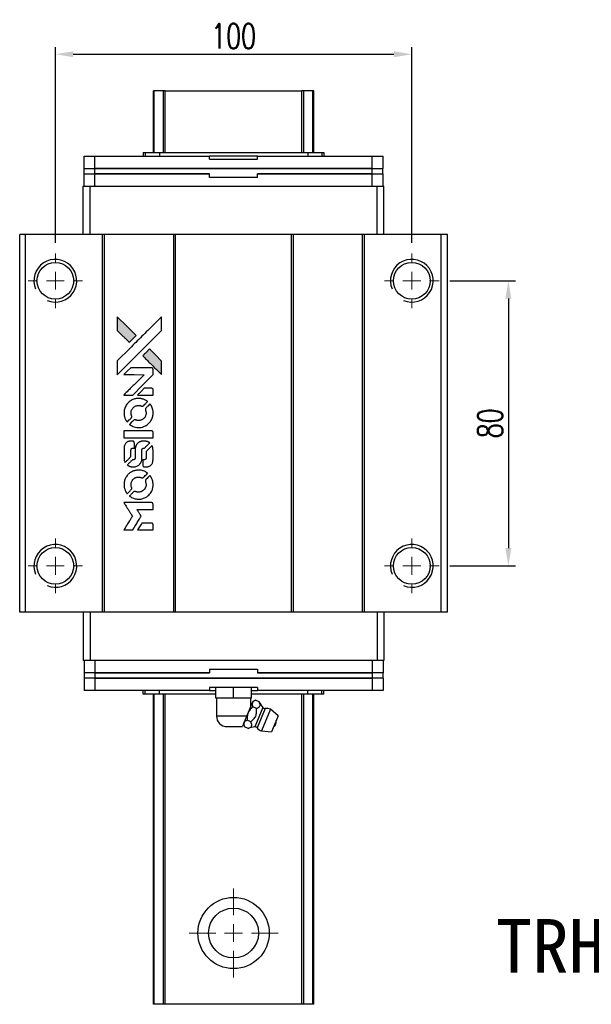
# Model space of a CAD drawing. Header units: millimetres. Extents: x 742 to 1253, y 184 to 610.
# Tile 2 of 3: x 774 to 934, y 334 to 610. Entities that reach past the tile are written whole.
import ezdxf
from ezdxf.enums import TextEntityAlignment as Align

# ---------------------------------------------------------------- set-up
doc = ezdxf.new("R2010")
doc.units = ezdxf.units.MM
doc.header["$LTSCALE"] = 2
doc.header["$PDSIZE"] = -1
doc.layers.add('CHA', color=2, linetype='Continuous')
doc.layers.add('DIM', color=4, linetype='Continuous')
doc.styles.add('DIM-7', font='SIMPLEX.shx', dxfattribs={"width": 0.7, "bigfont": 'chineset.shx'})
doc.styles.add('T', font='kaiu.ttf')
doc.dimstyles.new('CNS', dxfattribs={"dimtxt": 3.5, "dimasz": 2.5, "dimexe": 1, "dimexo": 1.5, "dimgap": 0.09, "dimtad": 0, "dimdsep": 46, "dimtxsty": 'DIM-7', "dimcen": 0.09, "dimclrd": 1, "dimclre": 1, "dimclrt": 4, "dimadec": 0, "dimazin": 0, "dimtfac": 1, "dimtix": 1, "dimtmove": 2, "dimatfit": 3, "dimfxl": 1, "dimtvp": 0.971429, "dimtolj": 1, "dimarcsym": 0})

# ---------------------------------------------------------------- blocks, each defined once
blk = doc.blocks.new('SW_CENTERMARKSYMBOL_2')
at = {"color": 0, "linetype": 'Continuous', "lineweight": 18}
for p, q in [((0, 5), (0, 12.5)), ((-5, 0), (-12.5, 0)), ((0, 0), (-2.5, 0)), ((0, 0), (0, 2.5)), ((0, 0), (0, -2.5)), ((0, 0), (2.5, 0)), ((5, 0), (12.5, 0)), ((0, -5), (0, -12.5))]:
    blk.add_line(p, q, dxfattribs=at)
blk = doc.blocks.new('SW_CENTERMARKSYMBOL_3')
at = {"color": 0, "linetype": 'Continuous', "lineweight": 18}
for p, q in [((0, 5), (0, 7.65)), ((-5, 0), (-7.65, 0)), ((0, 0), (-2.5, 0)), ((0, 0), (0, 2.5)), ((0, 0), (0, -2.5)), ((0, 0), (2.5, 0)), ((5, 0), (7.65, 0)), ((0, -5), (0, -7.65))]:
    blk.add_line(p, q, dxfattribs=at)
blk = doc.blocks.new('SW_CENTERMARKSYMBOL_4')
at = {"color": 0, "linetype": 'Continuous', "lineweight": 18}
for p, q in [((0, 5), (0, 7.65)), ((-5, 0), (-7.65, 0)), ((0, 0), (-2.5, 0)), ((0, 0), (0, 2.5)), ((0, 0), (0, -2.5)), ((0, 0), (2.5, 0)), ((5, 0), (7.65, 0)), ((0, -5), (0, -7.65))]:
    blk.add_line(p, q, dxfattribs=at)
blk = doc.blocks.new('SW_CENTERMARKSYMBOL_5')
at = {"color": 0, "linetype": 'Continuous', "lineweight": 18}
for p, q in [((0, 5), (0, 7.65)), ((-5, 0), (-7.65, 0)), ((0, 0), (-2.5, 0)), ((0, 0), (0, 2.5)), ((0, 0), (0, -2.5)), ((0, 0), (2.5, 0)), ((5, 0), (7.65, 0)), ((0, -5), (0, -7.65))]:
    blk.add_line(p, q, dxfattribs=at)
blk = doc.blocks.new('SW_CENTERMARKSYMBOL_6')
at = {"color": 0, "linetype": 'Continuous', "lineweight": 18}
for p, q in [((0, 5), (0, 7.65)), ((-5, 0), (-7.65, 0)), ((0, 0), (-2.5, 0)), ((0, 0), (0, 2.5)), ((0, 0), (0, -2.5)), ((0, 0), (2.5, 0)), ((5, 0), (7.65, 0)), ((0, -5), (0, -7.65))]:
    blk.add_line(p, q, dxfattribs=at)
blk = doc.blocks.new('LOGO')
at = {"linetype": 'Continuous'}
h = blk.add_hatch(color=22, dxfattribs=at)
h.dxf.hatch_style = 1
h.paths.add_polyline_path([(513.28, 1429.74), (513.28, 1427.8), (513.28, 1425.87), (514.96, 1424.21, 0.000288), (515.6, 1423.57, 0.000479), (516.15, 1423.03, 0.000013), (516.64, 1422.54, 0.197177), (516.65, 1422.54, 0.197497), (516.65, 1422.54, 0.00004), (516.94, 1422.82, 0.000834), (517.25, 1423.13, 0.000506), (517.61, 1423.5), (518.57, 1424.46), (515.93, 1427.1)])
h.paths.add_polyline_path([(522.33, 1420.69), (521.37, 1419.73, 0.000476), (521, 1419.36, 0.000789), (520.69, 1419.05, 0.000035), (520.41, 1418.76, 0.19758), (520.41, 1418.76, 0.198396), (520.41, 1418.75, 0.000019), (520.8, 1418.37, 0.000582), (521.22, 1417.94, 0.000351), (521.72, 1417.44, 0.000108), (523.84, 1415.33, 0.000692), (524.92, 1414.26, 0.000077), (525.67, 1413.52, 0.197527), (525.69, 1413.51, 0.410181), (525.71, 1413.52, 0.000493), (525.71, 1413.92, 0.002424), (525.71, 1414.46, 0.000529), (525.72, 1415.41), (525.72, 1417.3), (524.02, 1418.99)])
at = {"color": 22}
for points in [[(514.96, 1424.21, 0.000288), (515.6, 1423.57, 0.000479), (516.15, 1423.03, 0.000013), (516.64, 1422.54, 0.197177), (516.65, 1422.54, 0.197497), (516.65, 1422.54, 0.00004), (516.94, 1422.82, 0.000836), (517.25, 1423.13, 0.000505), (517.61, 1423.5), (518.57, 1424.46), (515.93, 1427.1), (513.28, 1429.74), (513.28, 1427.8), (513.28, 1425.87)], [(515.61, 1415.78, -0.000056), (516.77, 1416.94, -0.000021), (518.39, 1418.56, -0.000021), (520.16, 1420.33, -0.000025), (521.82, 1421.99), (525.72, 1425.87), (525.71, 1427.79), (525.71, 1429.72), (523.09, 1427.12, 0.000274), (521.84, 1425.87, 0.000123), (520.19, 1424.23, 0.000121), (518.45, 1422.5, 0.000165), (516.88, 1420.93), (513.28, 1417.34), (513.28, 1415.4), (513.28, 1413.46)], [(521.72, 1417.44, 0.000108), (523.84, 1415.33, 0.000692), (524.92, 1414.26, 0.000077), (525.67, 1413.52, 0.197527), (525.69, 1413.51, 0.410182), (525.71, 1413.52, 0.000493), (525.71, 1413.92, 0.002424), (525.71, 1414.46, 0.000529), (525.72, 1415.41), (525.72, 1417.3), (524.02, 1418.99), (522.33, 1420.69), (521.37, 1419.73, 0.000476), (521, 1419.36, 0.000789), (520.69, 1419.05, 0.000035), (520.41, 1418.76, 0.19758), (520.41, 1418.76, 0.198396), (520.41, 1418.75, 0.000019), (520.8, 1418.37, 0.000582), (521.22, 1417.94, 0.000351)], [(516.36, 1407.75), (517.6, 1407.75), (520.46, 1410.62), (523.32, 1413.48), (523.32, 1414.28, 0.0008), (523.31, 1414.79, 0.010795), (523.31, 1414.98, 0.030495), (523.29, 1415.08, 0.080372), (523.27, 1415.15, 0.03816), (523.23, 1415.22, 0.041799), (523.17, 1415.28, 0.042486), (523.11, 1415.33, 0.042078), (523.04, 1415.37, 0.099276), (522.95, 1415.39, 0.003302), (522.55, 1415.39, 0.002586), (521.85, 1415.4, 0.000204), (520, 1415.39), (517.04, 1415.39), (516.09, 1414.44), (515.14, 1413.48), (517.99, 1413.47), (520.84, 1413.46), (518.02, 1410.66, 0.000253), (516.93, 1409.58, 0.000412), (516.02, 1408.66, 0.000041), (515.19, 1407.84, 0.041338), (515.16, 1407.8), (515.12, 1407.75)], [(521.16, 1407.75), (523.32, 1407.75), (523.32, 1408.55), (523.31, 1409.36), (523.25, 1409.45, 0.03146), (523.22, 1409.49, 0.026444), (523.19, 1409.54, 0.026444), (523.15, 1409.57, 0.031457), (523.1, 1409.6), (523.01, 1409.66), (521.94, 1409.67), (520.87, 1409.67), (519.94, 1408.72, 0.000745), (519.58, 1408.36, 0.001228), (519.28, 1408.05, 0.000087), (519.01, 1407.77, 0.195134), (519, 1407.76, 0.412117), (519.01, 1407.76, 0.000048), (519.64, 1407.75, 0.00109), (520.34, 1407.75, 0.000653)], [(515.19, 1402.27, 0.023681), (515.24, 1401.94, 0.022402), (515.32, 1401.6, 0.021929), (515.44, 1401.26, 0.020503), (515.59, 1400.93, 0.013745), (515.69, 1400.74, 0.009767), (515.81, 1400.53, 0.009658), (515.93, 1400.35, 0.027804), (516.02, 1400.22), (516.06, 1400.18), (516.66, 1400.77, 0.002053), (516.95, 1401.06, 0.006738), (517.13, 1401.26, 0.007826), (517.26, 1401.39, 0.063909), (517.3, 1401.46, 0.061532), (517.34, 1401.57, 0.068674), (517.35, 1401.68, 0.052072), (517.33, 1401.81, 0.019648), (517.27, 1401.99, -0.018366), (517.21, 1402.2, -0.0288), (517.17, 1402.39, -0.029061), (517.15, 1402.58, -0.019155), (517.15, 1402.81, -0.053809), (517.22, 1403.28, -0.058833), (517.39, 1403.72, -0.058566), (517.66, 1404.11, -0.052525), (518.02, 1404.44, -0.044733), (518.32, 1404.63, -0.040573), (518.67, 1404.76, -0.041123), (519.02, 1404.84, -0.04951), (519.36, 1404.85, -0.017369), (519.52, 1404.84, -0.024255), (519.67, 1404.81, -0.023787), (519.81, 1404.77, -0.015798), (519.96, 1404.71, 0.010631), (520.06, 1404.67, 0.033653), (520.13, 1404.65, 0.037806), (520.2, 1404.64, 0.016307), (520.29, 1404.64, 0.068179), (520.46, 1404.67, 0.095747), (520.6, 1404.74, 0.033418), (520.78, 1404.9, 0.002133), (521.29, 1405.42, 0.001452), (521.57, 1405.71, 0.012393), (521.7, 1405.84, 0.020479), (521.76, 1405.92, 0.344362), (521.76, 1405.95, 0.074287), (521.69, 1406.02, 0.005454), (521.47, 1406.16, 0.008391), (521.24, 1406.3, 0.017097), (521.05, 1406.4, 0.027375), (520.66, 1406.56, 0.02835), (520.27, 1406.68, 0.027723), (519.85, 1406.76, 0.023913), (519.4, 1406.79, 0.027047), (518.87, 1406.78, 0.031685), (518.37, 1406.71, 0.032425), (517.89, 1406.57, 0.031013), (517.43, 1406.38, 0.037914), (516.88, 1406.05, 0.040153), (516.4, 1405.65, 0.039834), (515.98, 1405.18, 0.036173), (515.64, 1404.63, 0.040752), (515.4, 1404.09, 0.035885), (515.24, 1403.5, 0.035491), (515.17, 1402.88, 0.037615)], [(516.85, 1399.42, 0.018008), (517.03, 1399.3, 0.009842), (517.25, 1399.17, 0.009807), (517.48, 1399.05, 0.015716), (517.68, 1398.96, 0.048467), (518.41, 1398.73, 0.045841), (519.19, 1398.64, 0.046006), (519.96, 1398.69, 0.049638), (520.69, 1398.88, 0.064819), (521.64, 1399.39, 0.06695), (522.42, 1400.11, 0.066691), (522.98, 1401.02, 0.063505), (523.3, 1402.06, 0.03135), (523.32, 1402.32, 0.010439), (523.33, 1402.71, 0.010391), (523.32, 1403.11, 0.032408), (523.29, 1403.37, 0.015696), (523.23, 1403.67, 0.018095), (523.15, 1403.96, 0.018551), (523.05, 1404.24, 0.018352), (522.93, 1404.51, 0.015568), (522.84, 1404.68, 0.009832), (522.72, 1404.89, 0.009795), (522.6, 1405.07, 0.023727), (522.5, 1405.21), (522.46, 1405.26), (521.86, 1404.67, 0.001528), (521.53, 1404.34, 0.010022), (521.36, 1404.17, 0.019586), (521.27, 1404.06, 0.061865), (521.22, 1403.98, 0.055054), (521.18, 1403.85, 0.061607), (521.17, 1403.73, 0.048725), (521.19, 1403.58, 0.020221), (521.24, 1403.39, -0.017722), (521.31, 1403.18, -0.02685), (521.34, 1402.99, -0.02759), (521.36, 1402.81, -0.020233), (521.36, 1402.6, -0.04793), (521.3, 1402.21, -0.048386), (521.17, 1401.84, -0.047866), (520.97, 1401.49, -0.044964), (520.7, 1401.19, -0.04333), (520.38, 1400.93, -0.050921), (520.04, 1400.75, -0.051473), (519.67, 1400.64, -0.0459), (519.27, 1400.6, -0.019014), (519.08, 1400.61, -0.024114), (518.9, 1400.63, -0.025081), (518.73, 1400.67, -0.023892), (518.57, 1400.72, 0.008624), (518.44, 1400.77, 0.026486), (518.35, 1400.8, 0.035074), (518.27, 1400.81, 0.02756), (518.18, 1400.81, 0.087163), (518.05, 1400.79, 0.073291), (517.92, 1400.71, 0.028074), (517.73, 1400.55, 0.002594), (517.3, 1400.13), (516.7, 1399.52)], [(519.24, 1395.78), (523.31, 1395.78), (523.31, 1396.58), (523.31, 1397.38), (523.26, 1397.47, 0.071429), (523.21, 1397.55, 0.054799), (523.13, 1397.62, 0.053585), (523.03, 1397.67, 0.060698), (522.93, 1397.7, 0.033975), (522.76, 1397.71), (520.69, 1397.71, 0.000726), (518.66, 1397.71, 0.001084), (516.89, 1397.7), (515.16, 1397.69), (515.16, 1396.73), (515.16, 1395.77)], [(515.18, 1389.81, 0.018538), (515.19, 1389.69, 0.010695), (515.22, 1389.54, 0.01068), (515.25, 1389.4, 0.017678), (515.29, 1389.28, 0.013849), (515.34, 1389.14, 0.011814), (515.4, 1389, 0.004513), (515.46, 1388.86, 0.290035), (515.48, 1388.85, 0.196418), (515.49, 1388.86, 0.000124), (515.73, 1389.09, 0.001477), (516, 1389.35, 0.000898), (516.31, 1389.66), (517.12, 1390.48), (517.13, 1391.49, -0.001471), (517.13, 1392.26, -0.028714), (517.15, 1392.5, -0.097073), (517.19, 1392.63, -0.084199), (517.29, 1392.75, -0.042698), (517.36, 1392.8, -0.053912), (517.43, 1392.84, -0.051004), (517.52, 1392.86, -0.032967), (517.62, 1392.86, 0.00807), (517.67, 1392.86, 0.003023), (517.75, 1392.87, 0.002994), (517.82, 1392.87, 0.003629), (517.9, 1392.88), (518.07, 1392.89), (518.07, 1393.67, 0.001618), (518.07, 1394.04, 0.005206), (518.07, 1394.28, 0.00535), (518.06, 1394.46, 0.060675), (518.05, 1394.52, 0.048484), (518.03, 1394.56, 0.02389), (518.01, 1394.61, 0.022812), (517.98, 1394.65, 0.02462), (517.94, 1394.69, 0.061781), (517.84, 1394.77, 0.080179), (517.74, 1394.81, 0.048561), (517.58, 1394.83, 0.010021), (517.31, 1394.84, 0.016602), (516.95, 1394.83, 0.031409), (516.66, 1394.79, 0.036474), (516.41, 1394.72, 0.03439), (516.16, 1394.62, 0.065928), (515.78, 1394.35, 0.069066), (515.48, 1393.99, 0.065697), (515.28, 1393.55, 0.051559), (515.18, 1393.04, 0.020904), (515.17, 1392.76, 0.000451), (515.17, 1391.42, 0.000419), (515.17, 1390.07, 0.022759)], [(516.23, 1388.03, 0.023289), (516.43, 1387.9, 0.026845), (516.62, 1387.8, 0.026047), (516.83, 1387.72, 0.019751), (517.07, 1387.66, 0.013249), (517.21, 1387.63, 0.025169), (517.32, 1387.61, 0.016532), (517.45, 1387.61, 0.002937), (517.71, 1387.61, 0.003317), (517.94, 1387.61, 0.011808), (518.09, 1387.61, 0.01777), (518.2, 1387.62, 0.021476), (518.3, 1387.64, 0.04325), (518.73, 1387.78, 0.045753), (519.13, 1387.98, 0.04649), (519.47, 1388.25, 0.047672), (519.76, 1388.58, 0.025315), (519.85, 1388.72, 0.015208), (519.94, 1388.9, 0.01512), (520.03, 1389.08, 0.022488), (520.09, 1389.24, 0.027857), (520.16, 1389.5, 0.034138), (520.19, 1389.75, 0.014286), (520.2, 1390.12, 0.00124), (520.2, 1391.08, -0.00103), (520.2, 1391.66, -0.002552), (520.21, 1392.09, -0.001594), (520.21, 1392.42, -0.047676), (520.22, 1392.5, -0.085307), (520.28, 1392.64, -0.097789), (520.38, 1392.75, -0.085947), (520.52, 1392.82, -0.051339), (520.71, 1392.86, 0.014634), (520.78, 1392.86, 0.015028), (520.84, 1392.87, 0.014927), (520.89, 1392.89, 0.059415), (520.93, 1392.9, 0.070595), (520.99, 1392.95, 0.00028), (521.68, 1393.62, 0.000111), (522.38, 1394.32, 0.200239), (522.39, 1394.35, 0.268906), (522.38, 1394.36, 0.001866), (522.21, 1394.46, 0.007532), (522.05, 1394.55, 0.017818), (521.92, 1394.61, 0.013256), (521.79, 1394.66, 0.011636), (521.64, 1394.71, 0.011528), (521.49, 1394.76, 0.012303), (521.34, 1394.8, 0.0423), (521.11, 1394.83, 0.013657), (520.76, 1394.83, 0.013857), (520.42, 1394.82, 0.037428), (520.17, 1394.79, 0.014927), (520.01, 1394.75, 0.0122), (519.83, 1394.69, 0.012518), (519.67, 1394.64, 0.023062), (519.55, 1394.58, 0.065961), (519.09, 1394.27, 0.06055), (518.71, 1393.84, 0.059676), (518.44, 1393.33, 0.060497), (518.3, 1392.77, 0.025683), (518.29, 1392.65, 0.001528), (518.29, 1392.29, 0.002124), (518.28, 1391.83, 0.001173), (518.28, 1391.27, -0.000809), (518.28, 1390.29, -0.017164), (518.27, 1390, -0.063931), (518.24, 1389.85, -0.108429), (518.17, 1389.74, -0.052941), (518.1, 1389.68, -0.063675), (518.02, 1389.63, -0.050562), (517.91, 1389.61, -0.020337), (517.77, 1389.59, 0.009897), (517.68, 1389.59, 0.016482), (517.61, 1389.58, 0.019019), (517.55, 1389.56, 0.06043), (517.51, 1389.55, 0.076267), (517.42, 1389.49, 0.00054), (516.79, 1388.85, 0.000307), (516.15, 1388.19, 0.142594), (516.12, 1388.14, 0.232419), (516.12, 1388.13, 0.022995), (516.15, 1388.1, 0.024627), (516.19, 1388.06, 0.015407)], [(520.45, 1387.92, 0.065483), (520.5, 1387.83, 0.053271), (520.57, 1387.74, 0.052018), (520.66, 1387.67, 0.0556), (520.76, 1387.62, 0.036839), (520.82, 1387.6, 0.026922), (520.9, 1387.59, 0.016905), (521, 1387.59, 0.004317), (521.17, 1387.59, 0.016369), (521.52, 1387.6, 0.029936), (521.81, 1387.64, 0.03418), (522.06, 1387.7, 0.031327), (522.31, 1387.81, 0.046935), (522.61, 1387.99, 0.054053), (522.86, 1388.22, 0.053701), (523.05, 1388.5, 0.045364), (523.19, 1388.83, 0.032479), (523.27, 1389.12, 0.03386), (523.3, 1389.41, 0.013578), (523.32, 1389.88, 0.001155), (523.32, 1391.07, 0.000413), (523.31, 1392.09, 0.005008), (523.3, 1392.48, 0.013199), (523.29, 1392.71, 0.033956), (523.27, 1392.86, 0.013909), (523.23, 1393.03, 0.010864), (523.17, 1393.21, 0.010938), (523.12, 1393.37, 0.028702), (523.07, 1393.48), (523.03, 1393.56), (522.19, 1392.74), (521.36, 1391.92), (521.36, 1390.96, -0.001504), (521.36, 1390.55, -0.00328), (521.36, 1390.24, -0.001901), (521.35, 1389.99, -0.061333), (521.34, 1389.93, -0.063621), (521.31, 1389.85, -0.048633), (521.25, 1389.77, -0.046769), (521.17, 1389.7, -0.047961), (521.09, 1389.64, -0.02678), (521.02, 1389.61, -0.050957), (520.95, 1389.59, -0.029398), (520.87, 1389.58, -0.00401), (520.7, 1389.58), (520.41, 1389.57), (520.41, 1388.8, 0.001061), (520.41, 1388.34, 0.009147), (520.42, 1388.13, 0.020721), (520.43, 1388.01, 0.051619)], [(515.19, 1382.19, 0.024131), (515.24, 1381.84, 0.022344), (515.33, 1381.49, 0.021883), (515.45, 1381.14, 0.020884), (515.6, 1380.79, 0.010669), (515.7, 1380.6, 0.010389), (515.82, 1380.41, 0.010913), (515.93, 1380.23, 0.022227), (516.02, 1380.11), (516.06, 1380.06), (516.67, 1380.68, 0.002452), (516.9, 1380.92, 0.003628), (517.1, 1381.13, 0.001662), (517.28, 1381.32, 0.070159), (517.31, 1381.36, 0.047671), (517.32, 1381.4, 0.018624), (517.33, 1381.45, 0.017921), (517.34, 1381.5, 0.018804), (517.35, 1381.56, 0.018255), (517.35, 1381.64, 0.041312), (517.34, 1381.7, 0.037164), (517.33, 1381.76, 0.012342), (517.29, 1381.84, -0.015101), (517.22, 1382.05, -0.035998), (517.18, 1382.21, -0.033244), (517.16, 1382.38, -0.011249), (517.15, 1382.62, -0.004059), (517.15, 1382.83, -0.019693), (517.16, 1382.94, -0.027943), (517.18, 1383.04, -0.014411), (517.2, 1383.15, -0.033089), (517.3, 1383.43, -0.033887), (517.43, 1383.69, -0.034021), (517.59, 1383.93, -0.033942), (517.78, 1384.14, -0.02816), (518.01, 1384.33, -0.035032), (518.23, 1384.48, -0.035269), (518.48, 1384.6, -0.029196), (518.75, 1384.69, -0.037862), (519.07, 1384.75, -0.043657), (519.37, 1384.75, -0.043064), (519.68, 1384.7, -0.035184), (520, 1384.6, 0.033699), (520.15, 1384.55, 0.052815), (520.28, 1384.53, 0.059167), (520.4, 1384.54, 0.058972), (520.52, 1384.58, 0.059208), (520.61, 1384.64, 0.021125), (520.73, 1384.74, 0.008691), (520.92, 1384.93, 0.000851), (521.37, 1385.39, 0.001873), (521.6, 1385.62, 0.013884), (521.71, 1385.74, 0.022355), (521.76, 1385.81, 0.341453), (521.76, 1385.84, 0.073011), (521.7, 1385.9, 0.004587), (521.48, 1386.04, 0.00748), (521.26, 1386.17, 0.016837), (521.08, 1386.27, 0.028606), (520.66, 1386.46, 0.031352), (520.23, 1386.59, 0.031004), (519.78, 1386.67, 0.0268), (519.3, 1386.69, 0.026698), (518.79, 1386.66, 0.03002), (518.31, 1386.58, 0.030357), (517.85, 1386.45, 0.028554), (517.4, 1386.25, 0.062944), (516.56, 1385.69, 0.062206), (515.88, 1384.94, 0.062448), (515.41, 1384.05, 0.064355), (515.18, 1383.07, 0.017377), (515.17, 1382.88, 0.008369), (515.17, 1382.63, 0.008367), (515.17, 1382.38, 0.01757)], [(516.84, 1379.31, 0.064158), (517.79, 1378.81, 0.06356), (518.83, 1378.56, 0.064004), (519.9, 1378.58, 0.066747), (520.91, 1378.87, 0.04321), (521.54, 1379.22, 0.044737), (522.1, 1379.66, 0.044901), (522.56, 1380.2, 0.044184), (522.93, 1380.81, 0.026293), (523.13, 1381.28, 0.033344), (523.25, 1381.73, 0.033227), (523.32, 1382.19, 0.025815), (523.33, 1382.7, 0.023119), (523.3, 1383.19, 0.031044), (523.22, 1383.62, 0.031337), (523.09, 1384.04, 0.024258), (522.89, 1384.48, 0.015622), (522.81, 1384.63, 0.008495), (522.7, 1384.82, 0.008415), (522.59, 1384.99, 0.020814), (522.5, 1385.11), (522.45, 1385.17), (521.86, 1384.58, 0.002843), (521.42, 1384.14, 0.033917), (521.26, 1383.96, 0.087906), (521.2, 1383.83, 0.073302), (521.17, 1383.67, 0.022047), (521.18, 1383.59, 0.026465), (521.19, 1383.52, 0.022233), (521.21, 1383.44, 0.009985), (521.24, 1383.33, -0.039011), (521.33, 1382.95, -0.044398), (521.36, 1382.58, -0.045096), (521.32, 1382.22, -0.04265), (521.22, 1381.86, -0.071154), (520.94, 1381.35, -0.068827), (520.53, 1380.93, -0.068713), (520.02, 1380.64, -0.070507), (519.45, 1380.51, -0.028605), (519.21, 1380.5, -0.031418), (518.97, 1380.52, -0.031044), (518.74, 1380.57, -0.02668), (518.5, 1380.64, 0.038913), (518.36, 1380.69, 0.043732), (518.22, 1380.71, 0.047754), (518.09, 1380.7, 0.075756), (517.99, 1380.67, 0.07294), (517.93, 1380.63, 0.003456), (517.77, 1380.48, 0.005023), (517.57, 1380.29, 0.002422), (517.31, 1380.03, 0.000819), (517.08, 1379.8, 0.001349), (516.88, 1379.61, 0.0001), (516.71, 1379.43, 0.205335), (516.7, 1379.42, 0.219821), (516.71, 1379.42, 0.002494), (516.75, 1379.39, 0.007089), (516.79, 1379.35, 0.004494)], [(516.38, 1369.92), (517.61, 1369.92), (517.82, 1370.25, -0.000297), (517.94, 1370.46, -0.000037), (518.22, 1370.91, -0.000043), (518.55, 1371.45, -0.000036), (518.9, 1372.02, 0.000044), (519.24, 1372.57, 0.000063), (519.54, 1373.07, 0.000035), (519.8, 1373.49, 0.0009), (519.87, 1373.61), (519.97, 1373.77), (519.84, 1373.99, 0.001175), (519.76, 1374.11, 0.000208), (519.62, 1374.34, 0.000225), (519.45, 1374.62, 0.000203), (519.27, 1374.9, -0.000711), (519.1, 1375.17, -0.001119), (518.96, 1375.4, -0.000263), (518.83, 1375.6, -0.04589), (518.82, 1375.63, -0.519312), (518.84, 1375.65, -0.001914), (519.17, 1375.65, -0.003124), (519.71, 1375.66, -0.000285), (521.07, 1375.66), (523.32, 1375.66), (523.32, 1376.44, 0.001727), (523.32, 1377.01, 0.025279), (523.31, 1377.21, 0.073886), (523.28, 1377.32, 0.07426), (523.21, 1377.42, 0.03264), (523.19, 1377.45, 0.01784), (523.16, 1377.48, 0.017712), (523.12, 1377.51, 0.026854), (523.09, 1377.53), (523.01, 1377.57), (519.07, 1377.57), (515.14, 1377.58), (515.17, 1377.53, -0.004595), (515.19, 1377.5, -0.00016), (515.26, 1377.38, -0.000298), (515.35, 1377.24, -0.000208), (515.45, 1377.08, 0.000986), (515.74, 1376.61, 0.00025), (516.22, 1375.85, 0.000268), (516.72, 1375.05, 0.000436), (517.16, 1374.36, -0.002932), (517.3, 1374.13, -0.004718), (517.41, 1373.94, -0.001113), (517.51, 1373.77, -0.227179), (517.52, 1373.75, -0.045982), (517.51, 1373.73, -0.000145), (517.36, 1373.5, -0.000825), (517.2, 1373.24, -0.000517), (517.02, 1372.94, 0.000056), (516.37, 1371.9, 0.000289), (516.01, 1371.32, 0.000481), (515.75, 1370.89, 0.000418), (515.47, 1370.44), (515.15, 1369.92)], [(521.15, 1369.92), (523.32, 1369.92), (523.32, 1370.7, 0.000842), (523.32, 1371.21, 0.010591), (523.31, 1371.4, 0.028995), (523.3, 1371.5, 0.069543), (523.28, 1371.58, 0.051063), (523.24, 1371.65, 0.039932), (523.18, 1371.72, 0.039414), (523.11, 1371.77, 0.045845), (523.04, 1371.81, 0.094811), (522.96, 1371.83, 0.007124), (522.75, 1371.84, 0.004713), (522.39, 1371.84, 0.000534), (521.56, 1371.84), (520.16, 1371.84), (520.03, 1371.64, 0.000828), (519.68, 1371.07, 0.000879), (519.33, 1370.5, 0.000048), (518.99, 1369.94, 0.137596), (518.99, 1369.92, 0.413028), (518.99, 1369.92, 0.000016), (519.62, 1369.92, 0.000623), (520.32, 1369.92, 0.000374)]]:
    blk.add_lwpolyline(points, format="xyb", close=True, dxfattribs=at)
blk = doc.blocks.new('*D54')
at = {"layer": 'DEFPOINTS', "color": 0}
for p in [(883.74, 600.22), (783.74, 544.32), (883.74, 544.32)]:
    blk.add_point(p, dxfattribs=at)
at = {"layer": 'DIM', "color": 7, "lineweight": -2}
for p, q in [((783.74, 547.32), (783.74, 602.22)), ((883.74, 547.32), (883.74, 602.22)), ((788.74, 600.22), (878.74, 600.22))]:
    blk.add_line(p, q, dxfattribs=at)
at = {"layer": 'DIM', "color": 7}
for points in [[(788.74, 601.05), (788.74, 599.39), (783.74, 600.22)], [(878.74, 601.05), (878.74, 599.39), (883.74, 600.22)]]:
    blk.add_solid(points, dxfattribs=at)
at = {"layer": 'DIM', "color": 7, "insert": (833.74, 605.32), "char_height": 7, "attachment_point": 5, "style": 'DIM-7'}
blk.add_mtext('\\A1;100', dxfattribs=at)
blk = doc.blocks.new('*D55')
at = {"layer": 'DEFPOINTS', "color": 0}
for p in [(891.39, 536.67), (891.39, 456.67), (910.82, 456.67)]:
    blk.add_point(p, dxfattribs=at)
at = {"layer": 'DIM', "color": 7, "lineweight": -2}
for p, q in [((894.39, 536.67), (912.82, 536.67)), ((910.82, 531.67), (910.82, 461.67)), ((894.39, 456.67), (912.82, 456.67))]:
    blk.add_line(p, q, dxfattribs=at)
at = {"layer": 'DIM', "color": 7}
for points in [[(909.99, 531.67), (911.65, 531.67), (910.82, 536.67)], [(909.99, 461.67), (911.65, 461.67), (910.82, 456.67)]]:
    blk.add_solid(points, dxfattribs=at)
at = {"layer": 'DIM', "color": 7, "insert": (905.72, 496.67), "char_height": 7, "attachment_point": 5, "rotation": 90, "style": 'DIM-7'}
blk.add_mtext('\\A1;80', dxfattribs=at)

msp = doc.modelspace()

# ---------------------------------------------------------------- linework, layer by layer
at = {"color": 7, "linetype": 'Continuous', "lineweight": 25}
for p, q in [((811.241, 572.671), (811.241, 589.978)), ((811.48, 572.671), (811.48, 589.978)), ((814.056, 572.671), (814.056, 589.978)), ((814.55, 589.978), (852.931, 589.978)), ((814.55, 572.671), (814.55, 589.978)), ((852.931, 572.671), (852.931, 589.978)), ((853.425, 572.671), (853.425, 589.978)), ((856.001, 572.671), (856.001, 589.978)), ((856.241, 572.671), (856.241, 589.978)), ((808.388, 572.671), (808.388, 571.671)), ((808.388, 572.671), (808.941, 572.671)), ((808.941, 572.671), (808.941, 571.671)), ((808.941, 572.671), (812.955, 572.671)), ((812.955, 572.671), (812.955, 571.671)), ((812.955, 572.671), (854.526, 572.671)), ((854.526, 572.671), (854.526, 571.671)), ((854.526, 572.671), (858.541, 572.671)), ((858.541, 572.671), (858.541, 571.671)), ((858.541, 572.671), (859.093, 572.671)), ((859.093, 572.671), (859.093, 571.671)), ((791.816, 568.171), (791.816, 571.671)), ((791.816, 571.671), (794.816, 571.671)), ((794.816, 568.171), (794.816, 571.671)), ((794.816, 571.671), (826.991, 571.671)), ((826.991, 570.771), (826.991, 571.671)), ((840.491, 571.671), (826.991, 571.671)), ((826.991, 570.771), (840.491, 570.771)), ((840.491, 570.771), (840.491, 571.671)), ((840.491, 571.671), (872.666, 571.671)), ((872.666, 568.171), (872.666, 571.671)), ((872.666, 571.671), (875.666, 571.671)), ((875.666, 568.171), (875.666, 571.671)), ((791.816, 568.171), (794.816, 568.171)), ((791.816, 563.171), (791.816, 566.671)), ((791.816, 566.671), (794.816, 566.671)), ((791.841, 566.671), (791.841, 568.171)), ((794.816, 568.171), (872.666, 568.171)), ((794.816, 563.171), (794.816, 566.671)), ((794.816, 566.671), (826.991, 566.671)), ((794.841, 566.671), (794.841, 568.171)), ((872.641, 568.171), (794.841, 568.171)), ((826.991, 566.671), (794.841, 566.671)), ((826.991, 565.771), (826.991, 566.671)), ((826.991, 565.671), (826.991, 566.671)), ((840.491, 565.771), (840.491, 566.671)), ((840.491, 566.671), (872.666, 566.671)), ((872.641, 566.671), (840.491, 566.671)), ((840.491, 565.671), (840.491, 566.671)), ((872.641, 566.671), (872.641, 568.171)), ((872.666, 568.171), (875.666, 568.171)), ((872.666, 563.171), (872.666, 566.671)), ((872.666, 566.671), (875.666, 566.671)), ((875.641, 566.671), (875.641, 568.171)), ((875.666, 563.171), (875.666, 566.671)), ((826.991, 565.771), (840.491, 565.771)), ((840.491, 565.671), (826.991, 565.671)), ((791.591, 549.671), (791.591, 563.171)), ((791.591, 563.171), (793.491, 563.171)), ((793.491, 549.671), (793.491, 563.171)), ((793.491, 563.171), (873.99, 563.171)), ((873.99, 549.671), (873.99, 563.171)), ((873.99, 563.171), (875.891, 563.171)), ((875.891, 549.671), (875.891, 563.171)), ((773.741, 443.671), (773.741, 549.671)), ((775.391, 549.671), (773.741, 549.671)), ((775.391, 443.671), (775.391, 549.671)), ((796.991, 549.671), (775.391, 549.671)), ((796.991, 443.671), (796.991, 549.671)), ((797.541, 549.671), (796.991, 549.671)), ((797.541, 443.671), (797.541, 549.671)), ((816.941, 549.671), (797.541, 549.671)), ((816.941, 443.671), (816.941, 549.671)), ((817.491, 549.671), (816.941, 549.671)), ((817.491, 443.671), (817.491, 549.671)), ((849.991, 549.671), (817.491, 549.671)), ((849.991, 443.671), (849.991, 549.671)), ((850.541, 549.671), (849.991, 549.671)), ((850.541, 443.671), (850.541, 549.671)), ((869.941, 549.671), (850.541, 549.671)), ((869.941, 443.671), (869.941, 549.671)), ((870.491, 549.671), (869.941, 549.671)), ((870.491, 443.671), (870.491, 549.671)), ((891.991, 549.671), (870.491, 549.671)), ((891.991, 443.671), (891.991, 549.671)), ((893.741, 549.671), (891.991, 549.671)), ((893.741, 443.671), (893.741, 549.671)), ((775.391, 443.671), (773.741, 443.671)), ((796.991, 443.671), (775.391, 443.671)), ((791.591, 443.671), (791.591, 430.171)), ((793.491, 443.671), (793.491, 430.171)), ((797.541, 443.671), (796.991, 443.671)), ((816.941, 443.671), (797.541, 443.671)), ((817.491, 443.671), (816.941, 443.671)), ((849.991, 443.671), (817.491, 443.671)), ((850.541, 443.671), (849.991, 443.671)), ((869.941, 443.671), (850.541, 443.671)), ((870.491, 443.671), (869.941, 443.671)), ((891.991, 443.671), (870.491, 443.671)), ((873.99, 443.671), (873.99, 430.171)), ((875.891, 443.671), (875.891, 430.171)), ((893.741, 443.671), (891.991, 443.671)), ((793.491, 430.171), (791.591, 430.171)), ((791.816, 430.171), (791.816, 426.671)), ((873.99, 430.171), (793.491, 430.171)), ((794.816, 430.171), (794.816, 426.671)), ((872.666, 430.171), (872.666, 426.671)), ((875.891, 430.171), (873.99, 430.171)), ((875.666, 430.171), (875.666, 426.671)), ((794.816, 426.671), (791.816, 426.671)), ((791.841, 426.671), (791.841, 425.171)), ((826.991, 426.671), (794.816, 426.671)), ((794.841, 426.671), (794.841, 425.171)), ((794.841, 426.671), (826.991, 426.671)), ((826.991, 427.671), (826.991, 426.671)), ((826.991, 427.671), (840.491, 427.671)), ((826.991, 427.571), (826.991, 426.671)), ((840.491, 427.571), (826.991, 427.571)), ((840.491, 427.671), (840.491, 426.671)), ((840.491, 427.571), (840.491, 426.671)), ((872.666, 426.671), (840.491, 426.671)), ((840.491, 426.671), (872.641, 426.671)), ((872.641, 426.671), (872.641, 425.171)), ((875.666, 426.671), (872.666, 426.671)), ((875.641, 426.671), (875.641, 425.171)), ((791.816, 425.171), (791.816, 421.671)), ((794.816, 425.171), (791.816, 425.171)), ((794.816, 425.171), (794.816, 421.671)), ((872.666, 425.171), (794.816, 425.171)), ((794.841, 425.171), (872.641, 425.171)), ((872.666, 425.171), (872.666, 421.671)), ((875.666, 425.171), (872.666, 425.171)), ((875.666, 425.171), (875.666, 421.671)), ((794.816, 421.671), (791.816, 421.671)), ((826.991, 421.671), (794.816, 421.671)), ((808.388, 420.671), (808.388, 421.671)), ((808.941, 420.671), (808.388, 420.671)), ((808.941, 420.671), (808.941, 421.671)), ((812.955, 420.671), (808.941, 420.671)), ((811.241, 333.671), (811.241, 420.671)), ((811.48, 333.671), (811.48, 420.671)), ((812.955, 420.671), (812.955, 421.671)), ((828.741, 420.671), (812.955, 420.671)), ((814.056, 333.671), (814.056, 420.671)), ((814.55, 333.671), (814.55, 420.671)), ((826.991, 422.571), (826.991, 421.671)), ((840.491, 422.571), (826.991, 422.571)), ((826.991, 421.671), (828.741, 421.671)), ((828.741, 419.571), (828.741, 422.571)), ((833.741, 419.571), (833.741, 422.571)), ((838.741, 419.571), (838.741, 422.571)), ((838.741, 421.671), (840.491, 421.671)), ((854.526, 420.671), (838.741, 420.671)), ((840.491, 422.571), (840.491, 421.671)), ((872.666, 421.671), (840.491, 421.671)), ((852.931, 333.671), (852.931, 420.671)), ((853.425, 333.671), (853.425, 420.671)), ((854.526, 420.671), (854.526, 421.671)), ((858.541, 420.671), (854.526, 420.671)), ((856.001, 333.671), (856.001, 420.671)), ((856.241, 333.671), (856.241, 420.671)), ((858.541, 420.671), (858.541, 421.671)), ((859.093, 420.671), (858.541, 420.671)), ((859.093, 420.671), (859.093, 421.671)), ((875.666, 421.671), (872.666, 421.671)), ((833.741, 419.571), (828.741, 419.571)), ((828.941, 419.571), (828.941, 414.571)), ((838.741, 419.571), (833.741, 419.571)), ((839.126, 418.657), (837.304, 414.259)), ((838.541, 417.244), (838.541, 419.571)), ((839.899, 418.977), (839.126, 418.657)), ((840.898, 418.563), (839.899, 418.977)), ((828.941, 414.571), (837.433, 414.571)), ((840.125, 416.696), (839.125, 417.11)), ((841.959, 416.954), (839.693, 411.483)), ((842.596, 416.697), (840.325, 411.214)), ((844.057, 416.452), (841.532, 410.354)), ((846.207, 414.587), (844.057, 416.452)), ((846.207, 414.587), (844.371, 410.152)), ((836.485, 412.282), (836.805, 411.509)), ((838.578, 412.962), (837.579, 413.376)), ((831.941, 411.571), (835.541, 411.571)), ((837.805, 411.095), (836.805, 411.509)), ((841.532, 410.354), (844.371, 410.152)), ((852.931, 333.671), (814.55, 333.671))]:
    msp.add_line(p, q, dxfattribs=at)
for centre, radius in [((783.741, 536.671), 5.15), ((883.741, 536.671), 5.15), ((783.741, 456.671), 5.15), ((883.741, 456.671), 5.15), ((833.741, 353.671), 10), ((833.741, 353.671), 7)]:
    msp.add_circle(centre, radius, dxfattribs=at)
for centre in [(783.741, 536.671), (883.741, 536.671), (783.741, 456.671), (883.741, 456.671)]:
    msp.add_arc(centre, 6, 247.5, 202.5)
for centre, radius, start, end in [((846.373, 421.018), 6, 204.03595, 222.63712), ((831.941, 414.571), 3, 180, 270), ((842.548, 417.495), 0.8, 222.63712, 273.45127), ((842.795, 413.403), 3.3, 67.5, 93.45127), ((835.541, 414.571), 3, 270, 283.68025), ((843.888, 412.95), 1.817, 304.10151, 10.89849), ((839.941, 405.488), 6, 92.36288, 110.89314), ((839.726, 410.684), 0.8, 41.54873, 92.36288), ((842.795, 413.403), 3.3, 221.54873, 247.5)]:
    msp.add_arc(centre, radius, start, end, dxfattribs=at)
for points, knots in [([(811.48, 589.978), (811.418, 589.978), (811.353, 589.978), (811.263, 589.978), (811.241, 589.978), (811.241, 589.978)], [0, 0, 0, 0, 0.5, 0.5, 1, 1, 1, 1]), ([(814.056, 589.978), (814.009, 589.978), (813.915, 589.978), (813.626, 589.978), (813.43, 589.978), (812.958, 589.978), (812.683, 589.978), (812.096, 589.978), (811.786, 589.978), (811.48, 589.978)], [0, 0, 0, 0, 0.25, 0.25, 0.5, 0.5, 0.75, 0.75, 1, 1, 1, 1]), ([(814.55, 589.978), (814.496, 589.978), (814.438, 589.978), (814.326, 589.978), (814.271, 589.978), (814.178, 589.978), (814.139, 589.978), (814.082, 589.978), (814.064, 589.978), (814.056, 589.978)], [0, 0, 0, 0, 0.25, 0.25, 0.5, 0.5, 0.75, 0.75, 1, 1, 1, 1]), ([(853.425, 589.978), (853.417, 589.978), (853.399, 589.978), (853.342, 589.978), (853.303, 589.978), (853.21, 589.978), (853.155, 589.978), (853.043, 589.978), (852.985, 589.978), (852.931, 589.978)], [0, 0, 0, 0, 0.25, 0.25, 0.5, 0.5, 0.75, 0.75, 1, 1, 1, 1]), ([(856.001, 589.978), (855.696, 589.978), (855.385, 589.978), (854.798, 589.978), (854.523, 589.978), (854.051, 589.978), (853.855, 589.978), (853.566, 589.978), (853.472, 589.978), (853.425, 589.978)], [0, 0, 0, 0, 0.25, 0.25, 0.5, 0.5, 0.75, 0.75, 1, 1, 1, 1]), ([(856.241, 589.978), (856.241, 589.978), (856.218, 589.978), (856.128, 589.978), (856.063, 589.978), (856.001, 589.978)], [0, 0, 0, 0, 0.5, 0.5, 1, 1, 1, 1]), ([(839.899, 418.977), (839.692, 418.891), (839.507, 418.794), (839.278, 418.617), (839.21, 418.553), (839.095, 418.413), (839.047, 418.335), (838.945, 418.091), (838.928, 417.911), (838.976, 417.521), (839.039, 417.317), (839.125, 417.11)], [0, 0, 0, 0, 0.25, 0.25, 0.375, 0.375, 0.5, 0.5, 0.75, 0.75, 1, 1, 1, 1]), ([(840.125, 416.696), (840.341, 416.778), (840.551, 416.864), (840.82, 417.025), (840.902, 417.084), (841.036, 417.218), (841.089, 417.292), (841.158, 417.457), (841.174, 417.548), (841.173, 417.737), (841.158, 417.836), (841.081, 418.142), (840.993, 418.352), (840.898, 418.563)], [0, 0, 0, 0, 0.25, 0.25, 0.375, 0.375, 0.5, 0.5, 0.625, 0.625, 0.75, 0.75, 1, 1, 1, 1]), ([(837.433, 414.571), (837.347, 414.362), (837.174, 413.944), (836.896, 413.274), (836.65, 412.679), (836.454, 412.206), (836.293, 411.818), (836.221, 411.643), (836.236, 411.68), (836.242, 411.694)], [0, 0, 0, 0, 0.1322509, 0.2649098, 0.3927052, 0.5165745, 0.6475103, 0.8744064, 1, 1, 1, 1]), ([(839.125, 417.11), (838.86, 416.88), (838.611, 416.632), (838.17, 416.077), (837.987, 415.777), (837.785, 415.289), (837.729, 415.119), (837.644, 414.778), (837.614, 414.605), (837.553, 414.081), (837.554, 413.725), (837.579, 413.376)], [0, 0, 0, 0, 0.25, 0.25, 0.5, 0.5, 0.625, 0.625, 0.75, 0.75, 1, 1, 1, 1]), ([(838.578, 412.962), (838.855, 413.191), (839.126, 413.424), (839.492, 413.818), (839.607, 413.958), (839.808, 414.253), (839.895, 414.408), (840.032, 414.74), (840.082, 414.914), (840.149, 415.264), (840.166, 415.443), (840.186, 415.982), (840.159, 416.339), (840.125, 416.696)], [0, 0, 0, 0, 0.25, 0.25, 0.375, 0.375, 0.5, 0.5, 0.625, 0.625, 0.75, 0.75, 1, 1, 1, 1]), ([(837.579, 413.376), (837.372, 413.291), (837.187, 413.193), (836.958, 413.016), (836.89, 412.952), (836.775, 412.812), (836.727, 412.735), (836.625, 412.491), (836.608, 412.31), (836.656, 411.92), (836.719, 411.717), (836.805, 411.509)], [0, 0, 0, 0, 0.25, 0.25, 0.375, 0.375, 0.5, 0.5, 0.75, 0.75, 1, 1, 1, 1]), ([(837.805, 411.095), (838.021, 411.177), (838.231, 411.263), (838.5, 411.424), (838.582, 411.484), (838.717, 411.617), (838.769, 411.691), (838.838, 411.857), (838.854, 411.947), (838.853, 412.137), (838.838, 412.236), (838.761, 412.541), (838.673, 412.751), (838.578, 412.962)], [0, 0, 0, 0, 0.25, 0.25, 0.375, 0.375, 0.5, 0.5, 0.625, 0.625, 0.75, 0.75, 1, 1, 1, 1]), ([(811.48, 333.671), (811.418, 333.671), (811.353, 333.671), (811.263, 333.671), (811.241, 333.671), (811.241, 333.671)], [0, 0, 0, 0, 0.5, 0.5, 1, 1, 1, 1]), ([(814.056, 333.671), (814.009, 333.671), (813.915, 333.671), (813.626, 333.671), (813.43, 333.671), (812.958, 333.671), (812.683, 333.671), (812.096, 333.671), (811.786, 333.671), (811.48, 333.671)], [0, 0, 0, 0, 0.25, 0.25, 0.5, 0.5, 0.75, 0.75, 1, 1, 1, 1]), ([(814.55, 333.671), (814.496, 333.671), (814.438, 333.671), (814.326, 333.671), (814.271, 333.671), (814.178, 333.671), (814.139, 333.671), (814.082, 333.671), (814.064, 333.671), (814.056, 333.671)], [0, 0, 0, 0, 0.25, 0.25, 0.5, 0.5, 0.75, 0.75, 1, 1, 1, 1]), ([(853.425, 333.671), (853.417, 333.671), (853.399, 333.671), (853.342, 333.671), (853.303, 333.671), (853.21, 333.671), (853.155, 333.671), (853.043, 333.671), (852.985, 333.671), (852.931, 333.671)], [0, 0, 0, 0, 0.25, 0.25, 0.5, 0.5, 0.75, 0.75, 1, 1, 1, 1]), ([(856.001, 333.671), (855.696, 333.671), (855.385, 333.671), (854.798, 333.671), (854.523, 333.671), (854.051, 333.671), (853.855, 333.671), (853.566, 333.671), (853.472, 333.671), (853.425, 333.671)], [0, 0, 0, 0, 0.25, 0.25, 0.5, 0.5, 0.75, 0.75, 1, 1, 1, 1]), ([(856.241, 333.671), (856.241, 333.671), (856.218, 333.671), (856.128, 333.671), (856.063, 333.671), (856.001, 333.671)], [0, 0, 0, 0, 0.5, 0.5, 1, 1, 1, 1])]:
    msp.add_open_spline(points, degree=3, knots=knots, dxfattribs=at)

# ---------------------------------------------------------------- block references
at = {"color": 7, "linetype": 'Continuous', "lineweight": 0}
for name, p in [('SW_CENTERMARKSYMBOL_3', (783.741, 536.671)), ('SW_CENTERMARKSYMBOL_6', (883.741, 536.671)), ('SW_CENTERMARKSYMBOL_4', (783.741, 456.671)), ('SW_CENTERMARKSYMBOL_5', (883.741, 456.671)), ('SW_CENTERMARKSYMBOL_2', (833.741, 353.671))]:
    msp.add_blockref(name, p, dxfattribs=at)
at = {"layer": 'DIM'}
msp.add_blockref('LOGO', (287.834, -903.145), dxfattribs=at)

# ---------------------------------------------------------------- texts
at = {"layer": 'CHA', "color": 7, "style": 'T'}
msp.add_text('TRH45FL-ZN', height=15, dxfattribs=at).set_placement((958.328, 349.964), align=Align.MIDDLE)

# ---------------------------------------------------------------- dimensions: what is measured, and where the dimension line sits
at = {"layer": 'DIM', "color": 0}
dim = msp.add_linear_dim(base=(883.741, 600.221), p1=(783.741, 544.321), p2=(883.741, 544.321), dimstyle='CNS', override={"dimscale": 2, "dimgap": 0.8, "dimtad": 1, "dimclrd": 7, "dimclre": 7, "dimclrt": 7, "dimtmove": 1}, dxfattribs=at)
dim.commit()
dim.dimension.update_dxf_attribs({"geometry": '*D54', "text_midpoint": (833.741, 605.321)})
dim = msp.add_linear_dim(base=(910.82, 456.671), p1=(891.391, 536.671), p2=(891.391, 456.671), angle=90, dimstyle='CNS', override={"dimscale": 2, "dimgap": 0.8, "dimtad": 1, "dimclrd": 7, "dimclre": 7, "dimclrt": 7, "dimtmove": 1}, dxfattribs=at)
dim.commit()
dim.dimension.update_dxf_attribs({"geometry": '*D55', "text_midpoint": (905.72, 496.671)})

doc.saveas('drawing.dxf')
